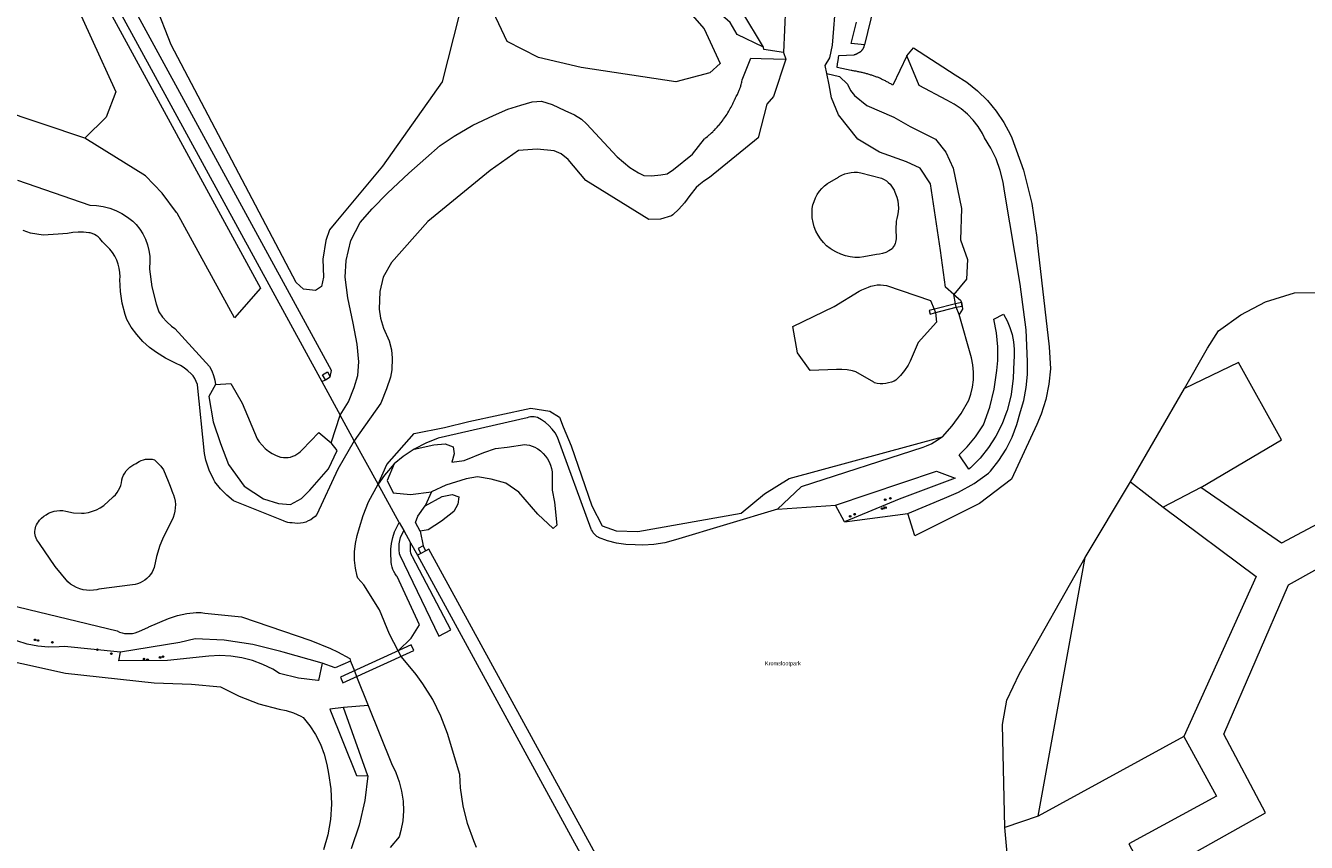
# Model space of a CAD drawing. Header units: metres. Extents: x 138165 to 154469, y 480134 to 494189.
# Tile 18 of 256: x 140157 to 140554, y 483168 to 483421. Entities that reach past the tile are written whole.
import ezdxf

# ---------------------------------------------------------------- set-up
doc = ezdxf.new("R2010")
doc.units = ezdxf.units.M
doc.header["$LTSCALE"] = 0.001
doc.header["$MEASUREMENT"] = 0
for name, color, linetype, lineweight in [('TOP-L-topo objecten punt', 7, 'Continuous', 0), ('TOP-L-topo objecten vlak', 7, 'Continuous', 0), ('TOP-T-topo huisnummering naamgeving', 7, 'Continuous', 0)]:
    doc.layers.add(name, color=color, linetype=linetype, lineweight=lineweight)
doc.styles.add('Style-INTL_ISO', font='INTL_ISO.shx')
doc.styles.add('Style-STANDARD', font='STANDARD.shx')

# ---------------------------------------------------------------- blocks, each defined once
blk = doc.blocks.new('24')
at = {"layer": 'TOP-L-topo objecten punt', "color": 7, "linetype": 'Continuous', "lineweight": 0}
for radius in [0.025, 0.0182, 0.0115, 0.005]:
    blk.add_circle((0, 0), radius, dxfattribs=at)
blk = doc.blocks.new('304')
at = {"layer": 'TOP-L-topo objecten punt', "color": 7, "linetype": 'Continuous', "lineweight": 0}
blk.add_circle((0, 0), 0.0225, dxfattribs=at)
at = {"layer": 'TOP-L-topo objecten punt', "color": 7, "linetype": 'Continuous', "lineweight": 0, "style": 'Style-STANDARD'}
blk.add_text('ZM', height=0.054, dxfattribs=at).set_placement((0.043, 0))

msp = doc.modelspace()

# ---------------------------------------------------------------- linework, layer by layer
at = {"layer": 'TOP-L-topo objecten vlak', "flags": 128}
for points in [[(140352.56, 483437.2), (140367.58, 483420.03), (140372.49, 483409.24), (140369.34, 483406.36), (140358.8, 483403.63), (140329.45, 483408.07), (140316.23, 483411.15), (140306.45, 483416.04), (140302.1, 483425.28)], [(140385.9, 483414.36), (140377.81, 483418.22), (140375.61, 483421.96), (140362.02, 483433.84), (140365.02, 483435.86)], [(140385.9, 483414.36), (140379.16, 483425.54), (140365.02, 483435.86)], [(140420.71, 483436.11), (140420.71, 483431.74), (140420.25, 483427.4), (140420.17, 483426.91), (140417.23, 483415.02)], [(140170.1, 483433.64), (140185.16, 483400.45), (140182.19, 483392.66), (140175.54, 483386.09)], [(140178.45, 483434.22), (140230.02, 483339.64), (140221.96, 483330.39), (140204.19, 483362.88), (140204.03, 483363.12), (140199.51, 483369.05), (140194.4, 483374.47), (140175.54, 483386.09)], [(140181.57, 483434.31), (140248.99, 483310.66)], [(140251.61, 483312.1), (140252.06, 483314.08), (140186.53, 483434.28)], [(140291.58, 483424.37), (140286.34, 483403.54), (140267.87, 483377.44), (140253.34, 483360.07), (140251.46, 483357.68), (140250.3, 483354.4), (140249.33, 483348.59), (140249.53, 483343.08), (140248.97, 483340.15), (140247.06, 483338.89), (140243.36, 483339.33), (140241.08, 483341.38), (140202.34, 483415.05), (140197.52, 483427.45), (140198.63, 483430.8), (140203.94, 483434.54)], [(140405.51, 483406.21), (140405.03, 483408.68), (140406.45, 483411.04), (140407.32, 483414.92), (140408.47, 483429.3)], [(140392.74, 483426.73), (140392.15, 483412.66)], [(140417.23, 483415.02), (140413.1, 483415.51), (140414.72, 483422.12)], [(140392.15, 483412.66), (140386.04, 483413.62), (140385.9, 483414.36)], [(140392.15, 483412.66), (140392.8, 483410.66)], [(140430.3, 483411.69), (140426.06, 483402.53), (140425.83, 483402.67), (140425.59, 483402.81), (140425.36, 483402.95), (140425.12, 483403.08), (140424.89, 483403.22), (140424.65, 483403.35), (140424.41, 483403.48), (140424.17, 483403.6), (140423.93, 483403.73), (140423.69, 483403.86), (140423.45, 483403.98), (140423.21, 483404.1), (140422.96, 483404.22), (140422.72, 483404.34), (140422.48, 483404.45), (140422.23, 483404.57), (140421.98, 483404.68), (140421.73, 483404.79), (140421.53, 483404.88), (140421.27, 483404.98), (140421.02, 483405.08), (140420.76, 483405.17), (140420.5, 483405.27), (140420.24, 483405.36), (140419.98, 483405.45), (140419.72, 483405.53), (140419.46, 483405.62), (140419.2, 483405.7), (140418.94, 483405.78), (140418.67, 483405.86), (140418.41, 483405.94), (140418.15, 483406.02), (140417.88, 483406.09), (140417.62, 483406.17), (140417.35, 483406.24), (140417.09, 483406.31), (140416.82, 483406.37), (140416.55, 483406.44), (140416.29, 483406.5), (140416.02, 483406.56), (140415.75, 483406.62), (140415.48, 483406.68), (140415.21, 483406.73), (140414.94, 483406.78), (140414.67, 483406.84), (140414.4, 483406.88), (140414.13, 483406.93), (140413.86, 483406.98), (140413.59, 483407.02), (140413.32, 483407.06), (140413.05, 483407.1), (140408.74, 483408.04), (140408.87, 483409.19), (140409.03, 483410.24), (140409.32, 483411.77), (140414.03, 483411.98), (140414.13, 483412.01), (140414.23, 483412.04), (140414.33, 483412.08), (140414.43, 483412.12), (140414.53, 483412.16), (140414.63, 483412.2), (140414.73, 483412.24), (140414.83, 483412.28), (140414.92, 483412.33), (140415.02, 483412.38), (140415.11, 483412.43), (140415.2, 483412.48), (140415.3, 483412.53), (140415.39, 483412.59), (140415.48, 483412.64), (140415.55, 483412.69), (140415.62, 483412.73), (140415.69, 483412.76), (140415.76, 483412.8), (140415.82, 483412.85), (140415.89, 483412.89), (140415.95, 483412.93), (140416.02, 483412.98), (140416.08, 483413.03), (140416.14, 483413.08), (140416.2, 483413.13), (140416.26, 483413.18), (140416.32, 483413.24), (140416.37, 483413.3), (140416.43, 483413.35), (140416.48, 483413.41), (140416.53, 483413.47), (140416.58, 483413.53), (140416.63, 483413.6), (140416.68, 483413.66), (140416.72, 483413.72), (140416.77, 483413.79), (140416.81, 483413.86), (140416.85, 483413.93), (140416.89, 483413.99), (140416.92, 483414.07), (140416.96, 483414.14), (140416.99, 483414.21), (140417.02, 483414.28), (140417.05, 483414.35), (140417.08, 483414.43), (140417.11, 483414.5), (140417.13, 483414.58), (140417.15, 483414.66), (140417.17, 483414.73), (140417.19, 483414.81), (140417.21, 483414.89), (140417.22, 483414.96), (140417.23, 483415.02)], [(140430.3, 483411.69), (140432.38, 483414.1), (140445.28, 483405.8), (140448.91, 483403.5), (140452.27, 483400.83), (140455.34, 483397.82), (140458.08, 483394.51), (140460.45, 483390.93), (140462.44, 483387.12), (140462.84, 483386.22), (140466.52, 483376.22), (140469.13, 483365.89), (140470.65, 483355.35), (140470.78, 483353.78), (140474.51, 483321.43), (140474.86, 483314.6), (140474.39, 483309.84), (140473.43, 483305.16), (140471.98, 483300.61), (140470.6, 483297.33), (140462.81, 483280.45), (140452.84, 483272.87), (140432.83, 483262.89), (140430.62, 483269.76)], [(140430.62, 483269.76), (140442.07, 483274.51), (140446.4, 483276.41), (140451.21, 483279.11), (140455.71, 483282.3), (140456.3, 483282.95), (140458.9, 483286.2), (140461.14, 483289.71), (140463.01, 483293.43), (140464.48, 483297.33), (140465.53, 483301.36), (140466.59, 483304.83), (140467.38, 483308.81), (140467.76, 483312.86), (140467.71, 483316.93), (140467.33, 483326.67), (140465.52, 483340.88), (140460.64, 483369.71), (140460.22, 483372.45), (140459.32, 483376.11), (140458.04, 483379.67), (140456.39, 483383.06), (140454.4, 483386.27), (140453.76, 483387.53), (140452.42, 483389.71), (140450.86, 483391.74), (140449.1, 483393.59), (140447.15, 483395.25), (140445.04, 483396.69), (140442.79, 483397.91), (140434.2, 483402.44), (140430.3, 483411.69)], [(140254.69, 483300.3), (140257.31, 483304.43), (140259.1, 483308.81), (140260.19, 483312.59), (140260.49, 483316.77), (140259.99, 483322.24), (140258.8, 483328.81), (140257.11, 483336.58), (140256.31, 483343.04), (140256.61, 483348.22), (140258.01, 483354.39), (140260.89, 483359.96), (140264.67, 483364.24), (140269.44, 483369.11), (140276.01, 483375.28), (140281.27, 483379.96), (140285.75, 483383.84), (140290.03, 483386.73), (140295.8, 483390.11), (140302.26, 483393.1), (140306.73, 483395.09), (140310.71, 483396.38), (140314.19, 483397.38), (140317.08, 483397.58), (140320.46, 483396.58), (140324.34, 483394.69), (140327.39, 483393.35), (140329.51, 483392), (140331.09, 483390.52), (140340.6, 483380.29), (140344.52, 483376.98), (140347.18, 483375.34), (140348.81, 483374.54), (140351.21, 483374.49), (140354.12, 483374.8), (140356.03, 483375.11), (140358.07, 483376.36), (140363.87, 483381.15), (140367.62, 483385.9), (140367.81, 483386.05), (140368, 483386.2), (140368.19, 483386.35), (140368.57, 483386.66), (140368.76, 483386.82), (140369.12, 483387.14), (140369.31, 483387.3), (140369.67, 483387.63), (140369.85, 483387.79), (140370.2, 483388.13), (140370.37, 483388.3), (140370.55, 483388.47), (140370.72, 483388.64), (140371.06, 483388.99), (140371.22, 483389.17), (140371.39, 483389.35), (140371.55, 483389.53), (140371.88, 483389.9), (140372.04, 483390.08), (140372.35, 483390.45), (140372.66, 483390.83), (140372.81, 483391.02), (140373.11, 483391.4), (140373.4, 483391.79), (140373.55, 483391.99), (140373.83, 483392.39), (140374.11, 483392.79), (140374.38, 483393.19), (140374.64, 483393.6), (140374.9, 483394.02), (140375.15, 483394.44), (140375.27, 483394.65), (140375.51, 483395.07), (140375.63, 483395.28), (140375.86, 483395.72), (140375.97, 483395.93), (140376.18, 483396.37), (140376.4, 483396.81), (140376.5, 483397.03), (140376.6, 483397.25), (140376.8, 483397.7), (140376.89, 483397.92), (140377, 483398.18), (140377.1, 483398.34), (140377.29, 483398.66), (140377.47, 483398.99), (140377.65, 483399.32), (140377.82, 483399.65), (140377.98, 483399.99), (140378.06, 483400.16), (140378.22, 483400.5), (140378.29, 483400.67), (140378.43, 483401.02), (140378.57, 483401.37), (140378.63, 483401.54), (140378.75, 483401.9), (140378.87, 483402.25), (140378.92, 483402.43), (140379.03, 483402.79), (140379.12, 483403.15), (140379.21, 483403.52), (140379.25, 483403.7), (140379.33, 483404.07), (140379.36, 483404.25), (140381.95, 483410.97), (140385.23, 483410.85), (140392.8, 483410.66)], [(140392.8, 483410.66), (140388.98, 483399.08), (140386.95, 483396.69), (140384.32, 483386.18), (140369.18, 483373.93), (140367.46, 483372.82), (140365.87, 483371.54), (140365.08, 483370.8), (140363.05, 483368.31), (140361.42, 483366.03), (140359.7, 483364.1), (140357.79, 483362.35), (140357.46, 483362.09), (140354.04, 483360.98), (140350.36, 483360.93), (140330.83, 483373.04), (140325.36, 483379.47), (140323.24, 483381.25), (140321.08, 483382.23), (140315.74, 483382.76), (140310.01, 483382.29), (140309.95, 483382.28), (140301.17, 483376.13), (140281.94, 483360.28), (140270.63, 483347.62), (140268, 483343.04), (140267.03, 483338.59), (140266.77, 483333.09), (140267.24, 483330.33), (140268.13, 483327.24), (140269.91, 483323.34), (140270.67, 483320.55), (140270.88, 483317.92), (140270.71, 483314.36), (140270.29, 483311.99), (140269.06, 483308.39), (140267.37, 483303.98), (140259.08, 483292.33)], [(140405.51, 483406.21), (140409.51, 483405.24), (140411.92, 483402.87), (140412.9, 483400.91), (140414.16, 483399.37), (140417.94, 483396.29), (140426.33, 483392.65), (140431.37, 483389.71), (140439.2, 483385.79), (140442.42, 483381.73), (140444.66, 483376.83), (140447.31, 483364.37), (140447.03, 483354.57), (140449.11, 483348.47), (140448.85, 483342.45), (140444.91, 483337.65)], [(140444.91, 483337.65), (140442.31, 483339.92), (140440.74, 483351.35), (140437.66, 483371.93), (140434.44, 483376.83), (140430.25, 483378.79), (140421.85, 483381.73), (140415.14, 483385.79), (140409.12, 483393.35), (140407.02, 483398.67), (140406.24, 483402.61), (140405.51, 483406.21)], [(140175.54, 483386.09), (140148.71, 483395.08), (140138.77, 483399.47)], [(140154.77, 483373.09), (140177.15, 483365.38), (140179.23, 483365.28), (140181.28, 483364.97), (140183.29, 483364.44), (140185.24, 483363.71), (140187.09, 483362.78), (140188.84, 483361.66), (140190.47, 483360.36), (140191.49, 483359.38), (140192.61, 483357.95), (140193.57, 483356.42), (140194.37, 483354.79), (140194.99, 483353.09), (140195.44, 483351.33), (140195.69, 483349.54), (140195.76, 483347.73), (140195.64, 483345.92), (140195.58, 483345.48), (140196.34, 483340.06), (140197.66, 483334.76), (140198.49, 483332.26), (140199.67, 483330.66), (140201.01, 483329.19), (140202.5, 483327.87), (140203.46, 483327.15), (140214.24, 483315.35), (140214.94, 483313.98), (140215.48, 483312.54), (140215.88, 483311.06), (140216.09, 483309.8)], [(140423.8, 483350.73), (140422.83, 483350.38), (140421.83, 483350.14), (140420.95, 483350.02), (140417.04, 483349.3), (140415.73, 483349.18), (140414.24, 483349.18), (140412.75, 483349.34), (140411.29, 483349.66), (140409.86, 483350.12), (140408.5, 483350.74), (140407.23, 483351.47), (140406.59, 483351.91), (140405.5, 483352.78), (140404.49, 483353.78), (140403.6, 483354.88), (140402.82, 483356.06), (140402.17, 483357.32), (140401.65, 483358.64), (140401.28, 483360.01), (140401.05, 483361.41), (140400.97, 483362.82), (140401.04, 483364.27), (140401.25, 483365.41), (140401.58, 483366.54), (140402.02, 483367.63), (140402.58, 483368.67), (140403.24, 483369.65), (140404, 483370.55), (140404.85, 483371.36), (140405.8, 483372.1), (140409.21, 483374.08), (140409.4, 483374.2), (140410.24, 483374.65), (140411.15, 483375.03), (140412.1, 483375.31), (140413.07, 483375.49), (140414.06, 483375.57), (140415.05, 483375.54), (140416.04, 483375.41), (140422.47, 483373.73), (140422.72, 483373.62), (140423.37, 483373.3), (140424.01, 483372.89), (140424.61, 483372.41), (140425.15, 483371.88), (140425.64, 483371.28), (140426.06, 483370.65), (140426.41, 483369.97), (140426.63, 483369.4), (140426.87, 483368.88), (140427.26, 483367.82), (140427.54, 483366.69), (140427.7, 483365.55), (140427.74, 483364.39), (140427.66, 483363.24), (140427.46, 483362.1), (140427.2, 483361.21), (140427.09, 483360.37), (140426.93, 483357.83), (140427.04, 483355.23), (140427.04, 483354.93), (140426.99, 483354.45), (140426.88, 483353.93), (140426.72, 483353.43), (140426.51, 483352.95), (140426.26, 483352.49), (140425.79, 483351.84), (140424.72, 483351.18), (140423.8, 483350.73)], [(140259.08, 483292.33), (140254.01, 483283.5), (140247.54, 483269.5), (140246.95, 483268.89), (140246.29, 483268.34), (140245.59, 483267.86), (140244.83, 483267.46), (140244.04, 483267.14), (140243.22, 483266.91), (140242.38, 483266.76), (140241.53, 483266.7), (140240.68, 483266.73), (140239.83, 483266.85), (140239.74, 483266.87), (140239.12, 483266.91), (140238.5, 483267.02), (140237.9, 483267.2), (140237.32, 483267.43), (140237.12, 483267.53), (140221.7, 483273.72), (140219.57, 483275.49), (140217.64, 483277.47), (140215.93, 483279.64), (140215.54, 483280.2), (140214.17, 483283.21), (140213.13, 483286.34), (140212.64, 483288.35), (140210.51, 483309.68), (140210.48, 483309.79), (140210.13, 483310.71), (140209.69, 483311.6), (140209.16, 483312.43), (140208.58, 483313.08), (140207.55, 483314.05), (140206.42, 483314.9), (140205.2, 483315.64), (140203.92, 483316.24), (140203.49, 483316.43), (140200.56, 483317.93), (140197.81, 483319.72), (140195.68, 483321.26), (140193.57, 483323.14), (140191.66, 483325.23), (140189.99, 483327.5), (140188.56, 483329.94), (140188.04, 483331.49), (140187.14, 483335.02), (140186.61, 483338.62), (140186.47, 483342.26), (140186.51, 483343.15), (140186.46, 483344.47), (140186.26, 483345.79), (140185.93, 483347.07), (140185.47, 483348.32), (140184.89, 483349.51), (140184.17, 483350.63), (140183.35, 483351.67), (140181.1, 483353.97), (140180.69, 483354.53), (140180.22, 483355.04), (140179.7, 483355.5), (140179.14, 483355.9), (140178.54, 483356.24), (140177.91, 483356.52), (140177.25, 483356.73), (140176.83, 483356.81), (140175.17, 483357.01), (140173.49, 483357.03), (140171.82, 483356.88), (140170.18, 483356.55), (140167.33, 483356.39), (140162.66, 483356.01), (140158.79, 483356.68), (140156.51, 483357.55)], [(140408.54, 483314.37), (140400.4, 483314.07), (140396.46, 483319.62), (140395.05, 483327.76), (140407.81, 483333.95), (140415.55, 483338.67), (140416.45, 483339.12), (140418.5, 483339.97), (140419.22, 483340.23), (140420.18, 483340.47), (140421.15, 483340.62), (140422.14, 483340.66), (140423.12, 483340.59), (140424.09, 483340.43), (140437.68, 483335.77), (140438.83, 483333.08), (140439.16, 483332.32), (140439.2, 483332.07), (140439.59, 483329.08), (140433.91, 483322.81), (140431.43, 483317.03), (140430.75, 483315.77), (140429.65, 483314.09), (140428.37, 483312.53), (140426.94, 483311.12), (140426.4, 483310.83), (140425.57, 483310.49), (140424.71, 483310.23), (140423.83, 483310.06), (140422.94, 483309.99), (140422.04, 483310.01), (140421.15, 483310.12), (140420.28, 483310.33), (140420.11, 483310.44), (140414.53, 483313.71), (140413.53, 483313.98), (140411.88, 483314.29), (140410.21, 483314.42), (140408.54, 483314.37)], [(140444.91, 483337.65), (140446.96, 483335.88), (140447.24, 483335.23), (140447.48, 483334), (140447.65, 483333.11), (140446.57, 483331.48)], [(140446.57, 483331.48), (140445.64, 483333.7), (140445.47, 483334.73), (140444.91, 483337.65)], [(140516.43, 483308.52), (140523.57, 483321.02), (140526.95, 483326.36), (140533.83, 483331.39), (140541.51, 483335.4), (140550.49, 483338.16), (140559.58, 483338.24), (140568.26, 483337.35)], [(140438.91, 483333.1), (140437.28, 483332.74), (140437.55, 483331.52), (140438.92, 483332), (140445.64, 483333.7), (140447.48, 483334), (140447.24, 483335.23), (140445.47, 483334.73), (140438.91, 483333.1)], [(140441.39, 483293.58), (140444.41, 483296.96), (140447.19, 483300.81), (140449.55, 483304.92), (140450.16, 483306.74), (140450.68, 483308.98), (140450.97, 483311.25), (140451.01, 483313.54), (140450.81, 483315.83), (140450.38, 483318.08), (140446.57, 483331.48)], [(140457.98, 483293.75), (140455.7, 483290.2), (140453.06, 483286.92), (140450.08, 483283.92), (140449.59, 483283.48), (140446.53, 483287.98), (140449.06, 483290.47), (140451.67, 483293.59), (140453.94, 483296.97), (140454.08, 483297.29), (140456.04, 483302.73), (140457.43, 483308.35), (140458.22, 483314.08), (140458.54, 483317.17), (140458.58, 483321.49), (140458.18, 483325.78), (140457.33, 483330.01), (140460.29, 483331.54), (140461.41, 483329.54), (140462.32, 483327.44), (140463, 483325.25), (140463.45, 483323.01), (140463.66, 483320.72), (140463.63, 483318.43), (140463.47, 483316.86), (140463.32, 483311.72), (140462.64, 483306.62), (140461.43, 483301.62), (140461.38, 483301.46), (140459.88, 483297.52), (140457.98, 483293.75)], [(140521.48, 483277.86), (140546.43, 483292.59), (140533.11, 483316.56), (140516.43, 483308.52)], [(140576.41, 483317.27), (140570.05, 483313.39), (140576.9, 483276.81), (140546.48, 483260.63), (140521.48, 483277.86)], [(140250.14, 483311.18), (140249.22, 483312.77), (140250.75, 483313.66), (140251.61, 483312.1)], [(140216.09, 483309.8), (140214.04, 483306.09), (140215.33, 483298.18), (140217.63, 483291.43), (140220.07, 483284.96), (140224.95, 483278.21), (140230.99, 483274.33), (140235.59, 483272.89), (140239.32, 483272.6), (140242.77, 483274.47), (140245.36, 483277.06), (140251.11, 483283.67), (140253.83, 483289.27), (140251.95, 483291.65)], [(140216.09, 483309.8), (140220.79, 483310.11), (140224.38, 483303.93), (140229.04, 483292.97), (140229.67, 483292), (140230.53, 483290.94), (140231.49, 483289.97), (140232.55, 483289.11), (140233.69, 483288.36), (140234.91, 483287.74), (140236.18, 483287.25), (140236.48, 483287.19), (140237.19, 483287.1), (140237.91, 483287.09), (140238.63, 483287.16), (140239.34, 483287.29), (140240.03, 483287.51), (140240.69, 483287.79), (140241.32, 483288.14), (140241.91, 483288.55), (140242.45, 483289.02), (140242.94, 483289.55), (140248.1, 483294.89), (140251.95, 483291.65)], [(140248.99, 483310.66), (140250.14, 483311.18)], [(140248.99, 483310.66), (140254.69, 483300.3)], [(140250.14, 483311.18), (140251.61, 483312.1)], [(140499.65, 483279.59), (140516.43, 483308.52)], [(140266.51, 483278.83), (140269.19, 483285), (140277.65, 483294.61), (140287.03, 483296.44), (140294.57, 483298.27), (140313.78, 483302.39), (140319.73, 483301.47), (140322.7, 483299.64), (140323.85, 483296.67), (140326.36, 483290.72), (140332.77, 483272.18), (140335.97, 483266), (140340.31, 483264.4), (140346.94, 483264.17), (140378.96, 483269.9), (140386.28, 483275.84), (140393.83, 483280.65), (140441.39, 483293.58)], [(140251.95, 483291.65), (140254.69, 483300.3)], [(140259.08, 483292.33), (140254.69, 483300.3)], [(140390.3, 483271.15), (140358.7, 483261.59), (140355.36, 483260.69), (140351.94, 483260.15), (140348.48, 483259.97), (140346.1, 483260.05), (140343.21, 483260.18), (140340.34, 483260.61), (140337.54, 483261.34), (140334.83, 483262.36), (140334.77, 483262.39), (140334.32, 483262.68), (140333.9, 483263.02), (140333.52, 483263.4), (140333.18, 483263.81), (140332.88, 483264.26), (140332.63, 483264.74), (140332.54, 483264.96), (140322.12, 483293.47), (140321.35, 483294.74), (140320.46, 483295.92), (140319.44, 483297.01), (140318.32, 483297.98), (140317.1, 483298.83), (140315.92, 483299.49), (140315.38, 483299.63), (140314.83, 483299.72), (140314.27, 483299.74), (140313.71, 483299.71), (140313.16, 483299.62), (140312.63, 483299.47), (140285.09, 483293.08), (140281.28, 483291.59), (140277.65, 483289.71)], [(140441.39, 483293.58), (140439.8, 483292.42), (140438.11, 483291.42), (140436.31, 483290.61), (140435.35, 483290.27), (140397.56, 483278.02), (140390.3, 483271.15)], [(140266.51, 483278.83), (140259.08, 483292.33)], [(140277.65, 483289.71), (140274.24, 483287.46), (140271.41, 483285.16)], [(140277.65, 483289.71), (140283.71, 483291.11), (140287.23, 483291.37), (140289.7, 483290.4), (140290.05, 483288.29), (140289.35, 483285.73), (140293.13, 483286.17), (140299.3, 483288.64), (140302.91, 483289.96), (140306.52, 483290.32), (140311.92, 483291.15), (140312.6, 483291.08), (140313.45, 483290.92), (140314.27, 483290.67), (140315.07, 483290.33), (140315.82, 483289.91), (140315.99, 483289.8), (140316.86, 483289.15), (140317.65, 483288.41), (140318.36, 483287.59), (140318.98, 483286.71), (140319.51, 483285.76), (140319.93, 483284.77), (140320.25, 483283.73), (140320.46, 483282.67), (140320.39, 483276.97), (140321.14, 483273.31), (140321.84, 483266.17), (140320.69, 483265.11), (140316.03, 483269.57), (140310.08, 483276.34), (140306.03, 483279.18), (140301.5, 483280.47), (140297.32, 483281.14), (140293.75, 483280.53), (140287.5, 483278.51), (140282.99, 483276.51)], [(140201.41, 483279.83), (140202.07, 483278.29), (140202.83, 483276.02), (140203.02, 483275.56), (140203.33, 483274.58), (140203.54, 483273.58), (140203.64, 483272.56), (140203.63, 483271.53), (140203.52, 483270.52), (140203.3, 483269.52), (140202.98, 483268.54), (140199.63, 483261.84), (140198.81, 483259.83), (140197.77, 483256.48), (140197.08, 483253.05), (140196.8, 483252.32), (140196.42, 483251.58), (140195.96, 483250.88), (140195.43, 483250.23), (140194.84, 483249.65), (140194.19, 483249.12), (140193.48, 483248.67), (140192.74, 483248.3), (140191.96, 483248), (140191.15, 483247.79), (140190.33, 483247.66), (140179.91, 483246.29), (140179.3, 483246.14), (140178.24, 483245.98), (140177.17, 483245.93), (140176.11, 483245.99), (140175.05, 483246.16), (140174.02, 483246.44), (140173.03, 483246.83), (140172.08, 483247.32), (140171.18, 483247.9), (140170.36, 483248.58), (140166.39, 483253.35), (140161.57, 483260.47), (140161.32, 483260.74), (140160.99, 483261.17), (140160.71, 483261.64), (140160.49, 483262.13), (140160.31, 483262.64), (140160.19, 483263.16), (140160.13, 483263.7), (140160.12, 483264.23), (140160.17, 483264.77), (140160.27, 483265.3), (140160.43, 483265.82), (140160.64, 483266.31), (140160.9, 483266.78), (140161.21, 483267.23), (140161.55, 483267.66), (140162.17, 483268.31), (140162.85, 483268.9), (140163.58, 483269.41), (140164.37, 483269.85), (140165.2, 483270.2), (140166.05, 483270.46), (140166.94, 483270.62), (140167.83, 483270.7), (140168.73, 483270.68), (140169.67, 483270.45), (140172.11, 483270.03), (140174.57, 483269.87), (140175.42, 483269.92), (140176.7, 483270.12), (140177.96, 483270.45), (140179.18, 483270.91), (140180.34, 483271.5), (140181.43, 483272.21), (140184.28, 483274.85), (140184.47, 483275.02), (140185.07, 483275.61), (140185.59, 483276.26), (140186.05, 483276.97), (140186.43, 483277.71), (140186.73, 483278.49), (140186.95, 483279.3), (140187.08, 483280.13), (140187.09, 483280.18), (140187.31, 483280.93), (140187.61, 483281.65), (140187.99, 483282.33), (140188.43, 483282.97), (140188.94, 483283.57), (140189.51, 483284.1), (140190.12, 483284.58), (140190.79, 483284.98), (140191.5, 483285.32), (140191.87, 483285.58), (140192.46, 483285.92), (140193.09, 483286.21), (140193.74, 483286.42), (140194.41, 483286.57), (140195.1, 483286.64), (140195.78, 483286.64), (140196.47, 483286.57), (140197.14, 483286.43), (140198.14, 483285.51), (140199.1, 483284.45), (140199.93, 483283.28), (140201.41, 483279.83)], [(140271.41, 483285.16), (140268.47, 483281.7), (140266.51, 483278.83)], [(140271.41, 483285.16), (140269.33, 483279.96), (140271.1, 483276.15), (140276.49, 483275.65), (140282.99, 483276.51)], [(140408.29, 483272.4), (140439.56, 483282.86), (140445.36, 483280.74), (140427.93, 483274.22), (140410.99, 483267.16)], [(140272.73, 483227.21), (140269.98, 483232.39), (140266.96, 483239.93), (140262.05, 483247.65), (140260.17, 483249.78), (140260.02, 483250.3), (140259.48, 483252.81), (140259.2, 483255.36), (140259.19, 483257.93), (140259.45, 483260.48), (140259.98, 483263), (140260.76, 483265.44), (140261.84, 483269.2), (140263.51, 483273.42), (140266.51, 483278.83)], [(140273.04, 483266.98), (140266.51, 483278.83)], [(140485.6, 483256.12), (140499.65, 483279.59)], [(140499.65, 483279.59), (140509.8, 483271.73)], [(140521.48, 483277.86), (140509.8, 483271.73)], [(140281.07, 483272.2), (140286.3, 483275.04), (140289.45, 483275.62), (140291.5, 483274.95), (140291.17, 483272.72), (140289.9, 483270.39), (140286.1, 483267.4), (140281.98, 483264.73), (140279.48, 483264.35)], [(140282.99, 483276.51), (140281.07, 483272.2)], [(140279.48, 483264.35), (140278.04, 483267), (140278.76, 483268.99), (140281.07, 483272.2)], [(140390.3, 483271.15), (140408.29, 483272.4)], [(140410.99, 483267.16), (140408.29, 483272.4)], [(140410.99, 483267.16), (140430.62, 483269.76)], [(140509.8, 483271.73), (140538.66, 483250.23), (140516.21, 483200.65)], [(140272.73, 483227.21), (140276.7, 483231.09), (140279.35, 483235.31), (140272.39, 483250.27), (140272.22, 483250.47), (140271.76, 483251.09), (140271.37, 483251.76), (140271.06, 483252.46), (140270.81, 483253.19), (140270.65, 483253.94), (140270.57, 483254.7), (140270.56, 483255.47), (140270.43, 483256.87), (140270.43, 483258.7), (140270.62, 483260.52), (140271, 483262.31), (140271.57, 483264.06), (140273.04, 483266.98)], [(140273.04, 483266.98), (140274.43, 483264.46)], [(140544.08, 483055.97), (140532.47, 483058.81), (140523.3, 483074.9), (140553.36, 483091.08), (140516.07, 483162.7), (140541.53, 483177.02), (140528.56, 483201.34), (140548.64, 483247.7), (140585.97, 483268.4)], [(140274.43, 483264.46), (140273.37, 483262.32), (140273.1, 483261.36), (140272.92, 483260.38), (140272.86, 483259.39), (140272.9, 483258.39), (140273.04, 483257.41), (140273.17, 483256.83), (140285.3, 483231.72), (140289.03, 483233.73), (140277.17, 483256.35), (140277.08, 483256.49), (140276.83, 483256.99), (140276.62, 483257.52), (140276.47, 483258.07), (140276.53, 483260.65)], [(140274.43, 483264.46), (140276.53, 483260.65)], [(140279.48, 483264.35), (140280.44, 483259.79)], [(140276.53, 483260.65), (140278.64, 483256.81)], [(140279.74, 483257.33), (140278.64, 483256.81)], [(140278.64, 483256.81), (140390.65, 483051.7)], [(140280.44, 483259.79), (140278.88, 483258.93), (140279.74, 483257.33)], [(140281.3, 483258.2), (140279.74, 483257.33)], [(140281.3, 483258.2), (140280.44, 483259.79)], [(140390.65, 483051.7), (140394.46, 483053.46), (140282.2, 483258.76), (140281.3, 483258.2)], [(140460.76, 483172.46), (140460.01, 483204.35), (140461.34, 483211.95), (140465.27, 483220.18), (140485.6, 483256.12)], [(140471.04, 483175.99), (140485.6, 483256.12)], [(140186.6, 483226.83), (140169.25, 483228.56), (140167.67, 483228.41), (140164.33, 483228.36), (140161, 483228.65), (140157.72, 483229.3), (140154.53, 483230.28), (140151.45, 483231.59), (140148.53, 483233.21), (140145.8, 483235.13), (140143.28, 483237.33), (140141, 483239.77), (140139, 483242.44), (140137.28, 483245.31)], [(140148.69, 483242.31), (140185.58, 483233.36), (140186.33, 483233.03), (140187.12, 483232.78), (140187.93, 483232.61), (140188.75, 483232.53), (140189.58, 483232.53), (140190.39, 483232.62), (140191.2, 483232.79), (140191.98, 483233.05), (140192.34, 483233.2), (140195.37, 483234.59), (140195.47, 483234.64), (140201.53, 483237.27), (140204.32, 483238.16), (140207.19, 483238.75), (140210.1, 483239.04), (140211.67, 483239.07), (140212.21, 483239), (140212.74, 483238.87), (140224.11, 483237.71), (140245.65, 483230.38), (140251.71, 483227.97), (140253.86, 483226.93), (140257.69, 483224.85), (140257.93, 483223.99)], [(140249.13, 483223.34), (140237.1, 483226.75), (140236.36, 483226.98), (140227.65, 483229.22), (140218.75, 483230.53), (140209.76, 483230.9), (140205.06, 483229.82), (140186.6, 483226.83)], [(140255.56, 483217.26), (140277.52, 483227.26), (140276.72, 483229.03), (140254.81, 483219), (140255.56, 483217.26)], [(140142.44, 483226.23), (140169.55, 483220.33), (140197.12, 483217.3), (140208.6, 483216.89), (140217.64, 483216.04), (140223.46, 483213.11), (140229.55, 483210.81), (140235.85, 483209.16), (140238.01, 483208.75), (140240.3, 483207.98), (140242.51, 483206.98), (140243.24, 483206.58), (140245.32, 483204), (140247.12, 483201.22), (140248.61, 483198.27), (140249.79, 483195.18), (140250.64, 483191.98), (140251.1, 483189.22), (140251.8, 483184.47), (140252, 483179.67), (140251.69, 483174.88), (140250.89, 483170.15), (140249.59, 483165.52)], [(140249.13, 483223.34), (140247.96, 483217.97), (140247.75, 483217.99), (140241.77, 483218.78), (140235.91, 483220.2), (140233.83, 483221.48), (140230.77, 483223.01), (140227.57, 483224.21), (140224.26, 483225.06), (140220.88, 483225.57), (140217.46, 483225.72), (140214.05, 483225.51), (140201.25, 483224.2), (140186.14, 483224.12), (140186.6, 483226.83)], [(140297.01, 483166.21), (140296.13, 483168.32), (140294.2, 483173.65), (140292.83, 483179.16), (140292.05, 483184.77), (140291.85, 483188.87), (140287.95, 483201.61), (140285.97, 483206.99), (140283.44, 483212.13), (140280.38, 483216.97), (140278.23, 483219.82), (140273.73, 483225.33), (140273.64, 483225.49), (140272.73, 483227.21)], [(140257.93, 483223.99), (140253.14, 483221.93), (140249.13, 483223.34)], [(140257.93, 483223.99), (140259.13, 483220.98), (140259.83, 483219.2), (140263.38, 483210.25)], [(140255.79, 483209.61), (140251.53, 483209.1), (140259.76, 483188.54), (140263.31, 483188.48)], [(140263.38, 483210.25), (140255.79, 483209.61)], [(140263.31, 483188.48), (140255.79, 483209.61)], [(140263.38, 483210.25), (140270.66, 483192.25), (140272, 483189.5), (140273.04, 483186.63), (140273.78, 483183.66), (140274.21, 483180.64), (140274.31, 483177.59), (140274.1, 483174.54), (140273.57, 483171.53), (140273.03, 483169.52), (140270.26, 483166.27)], [(140516.21, 483200.65), (140526.31, 483182.11), (140499.11, 483167.36), (140537.17, 483095.84), (140517.86, 483085.39), (140503.35, 483111.71), (140470.99, 483094.34)], [(140516.21, 483200.65), (140471.04, 483175.99)], [(140263.31, 483188.48), (140262.38, 483180.77), (140260.65, 483173.21), (140258.14, 483165.86)], [(140471.04, 483175.99), (140460.76, 483172.46)], [(140470.99, 483094.34), (140464.07, 483135.85), (140460.76, 483172.46)]]:
    msp.add_lwpolyline(points, dxfattribs=at)

# ---------------------------------------------------------------- block references
at = {"layer": 'TOP-L-topo objecten punt', "xscale": 10, "yscale": 10, "zscale": 10}
for name, p in [('24', (140423.65, 483274.07)), ('24', (140425.24, 483274.46)), ('24', (140412.79, 483268.92)), ('24', (140414.18, 483269.55)), ('304', (140422.65, 483271.28)), ('24', (140160.14, 483230.61)), ('24', (140161.1, 483230.41)), ('24', (140165.54, 483229.85)), ('24', (140179.47, 483227.55)), ('24', (140183.81, 483226.33)), ('24', (140198.92, 483225.15)), ('24', (140199.83, 483225.38)), ('24', (140193.91, 483224.67)), ('24', (140195.03, 483224.44))]:
    msp.add_blockref(name, p, dxfattribs=at)

# ---------------------------------------------------------------- texts
at = {"layer": 'TOP-T-topo huisnummering naamgeving', "style": 'Style-INTL_ISO'}
msp.add_text('Kromslootpark', height=1.25, dxfattribs=at).set_placement((140386.37, 483222.72))

doc.saveas('drawing.dxf')
